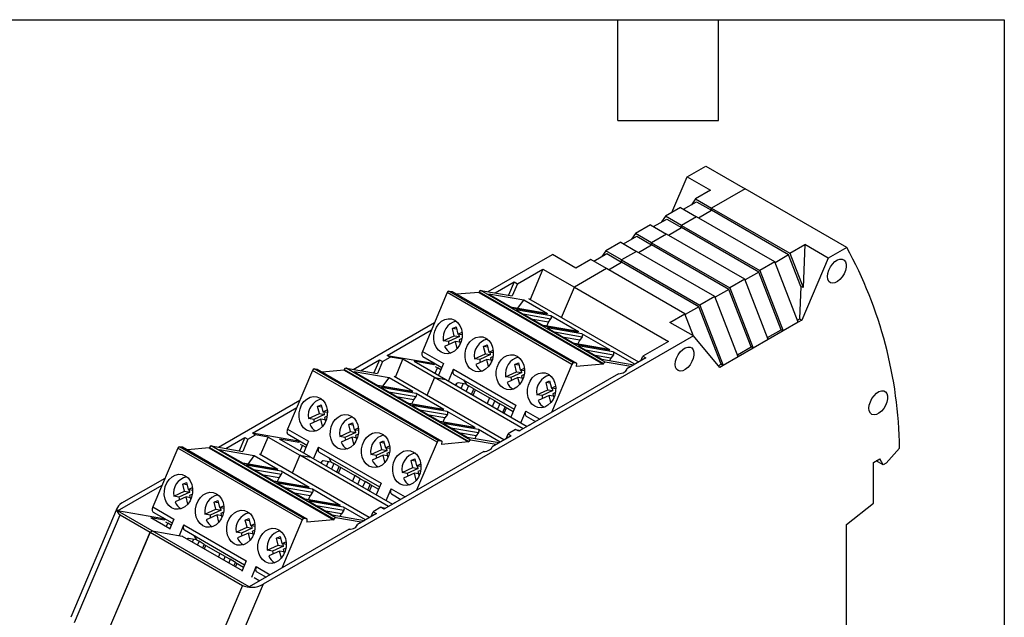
# Model space of a CAD drawing. Header units: millimetres. Extents: x 6 to 273, y 6 to 210.
# Tile 5 of 5: x 199 to 273, y 164 to 210. Entities that reach past the tile are written whole.
import ezdxf

# ---------------------------------------------------------------- set-up
doc = ezdxf.new("R2010")
doc.units = ezdxf.units.MM
doc.layers.add('TEXT', color=140, linetype='Continuous', lineweight=25)

msp = doc.modelspace()

# ---------------------------------------------------------------- linework, layer by layer
for p, q in [((249.0841, 197.6768), (250.4947, 198.4911)), ((250.4947, 198.4911), (253.4645, 196.7766)), ((247.9354, 194.9711), (249.0841, 197.6768)), ((249.0841, 197.6768), (250.8532, 196.6555)), ((250.8532, 196.6555), (249.7218, 196.0024)), ((253.4645, 196.7766), (250.9226, 195.3092)), ((261.1484, 192.3408), (253.4645, 196.7766)), ((248.8135, 195.2204), (249.8035, 195.7919)), ((249.7218, 196.0024), (249.4172, 195.5689)), ((249.7218, 196.0024), (250.9226, 195.3092)), ((249.8035, 195.7919), (250.9226, 195.1459)), ((248.5904, 195.3492), (247.4591, 194.6961)), ((248.5904, 195.3492), (249.7912, 194.656)), ((249.9326, 194.5744), (250.9226, 195.1459)), ((250.9226, 195.3092), (256.8374, 191.8946)), ((250.9226, 195.1459), (250.9226, 195.3092)), ((256.7557, 191.7784), (250.9226, 195.1459)), ((246.5508, 193.9142), (247.5407, 194.4857)), ((247.4591, 194.6961), (247.1544, 194.2627)), ((248.6598, 194.0029), (247.4591, 194.6961)), ((247.5407, 194.4857), (248.6598, 193.8396)), ((249.7912, 194.656), (248.6598, 194.0029)), ((255.706, 191.2415), (249.7912, 194.656)), ((246.3277, 194.043), (245.1963, 193.3899)), ((246.3277, 194.043), (247.5285, 193.3498)), ((247.6699, 193.2681), (248.6598, 193.8396)), ((248.6598, 194.0029), (254.5746, 190.5884)), ((248.6598, 193.8396), (248.6598, 194.0029)), ((254.493, 190.4722), (248.6598, 193.8396)), ((244.0649, 192.7367), (242.9336, 192.0836)), ((244.0649, 192.7367), (245.2657, 192.0435)), ((244.288, 192.6079), (245.278, 193.1794)), ((245.1963, 193.3899), (244.8917, 192.9564)), ((246.3971, 192.6967), (245.1963, 193.3899)), ((245.278, 193.1794), (246.3971, 192.5334)), ((247.5285, 193.3498), (246.3971, 192.6967)), ((246.3971, 192.6967), (252.3119, 189.2821)), ((246.3971, 192.5334), (246.3971, 192.6967)), ((253.4433, 189.9352), (247.5285, 193.3498)), ((242.9336, 192.0836), (242.6289, 191.6502)), ((244.1343, 191.3904), (242.9336, 192.0836)), ((245.2657, 192.0435), (244.1343, 191.3904)), ((251.1805, 188.629), (245.2657, 192.0435)), ((245.4072, 191.9619), (246.3971, 192.5334)), ((252.2303, 189.1659), (246.3971, 192.5334)), ((256.8374, 191.8946), (257.9688, 192.5477)), ((257.9688, 192.5477), (257.8432, 189.3022)), ((259.7378, 191.5265), (257.9688, 192.5477)), ((261.1484, 192.3408), (259.7378, 191.5265)), ((234.0475, 188.9963), (238.9018, 191.7986)), ((240.6708, 190.7773), (238.9018, 191.7986)), ((241.8022, 191.4305), (240.6708, 190.7773)), ((243.003, 190.7373), (241.8022, 191.4305)), ((242.0253, 191.3017), (243.0152, 191.8732)), ((243.0152, 191.8732), (244.1343, 191.2271)), ((243.1444, 190.6556), (244.1343, 191.2271)), ((244.1343, 191.2271), (244.1343, 191.3904)), ((244.1343, 191.3904), (250.0492, 187.9759)), ((249.9675, 187.8597), (244.1343, 191.2271)), ((255.706, 191.2415), (254.5746, 190.5884)), ((257.4751, 186.6819), (255.706, 191.2415)), ((256.7557, 191.7784), (255.7279, 191.1851)), ((257.6799, 189.3965), (256.7557, 191.7784)), ((256.8374, 191.8946), (257.8432, 189.3022)), ((259.7378, 191.5265), (257.748, 186.8394)), ((236.2619, 189.5943), (238.1912, 190.7081)), ((238.1912, 190.7081), (237.2178, 188.4153)), ((238.1912, 190.7081), (240.5718, 189.3338)), ((243.003, 190.7373), (240.5718, 189.3338)), ((248.9178, 187.3227), (243.003, 190.7373)), ((254.493, 190.4722), (253.4652, 189.8788)), ((256.1804, 186.123), (254.493, 190.4722)), ((254.5746, 190.5884), (256.3437, 186.0288)), ((234.5919, 188.9024), (236.0262, 189.7304)), ((236.0262, 189.7304), (235.6007, 188.7282)), ((236.0262, 189.7304), (236.2619, 189.5943)), ((253.4433, 189.9352), (252.3119, 189.2821)), ((255.2124, 185.3756), (253.4433, 189.9352)), ((240.4982, 183.6069), (231.0937, 189.036)), ((231.0937, 189.036), (231.3209, 189.0127)), ((231.3209, 189.0127), (240.7254, 183.5835)), ((233.3667, 188.984), (233.3487, 188.9417)), ((233.3667, 188.984), (242.7712, 183.5549)), ((242.9016, 183.6622), (233.4971, 189.0913)), ((233.4971, 189.0913), (235.8714, 188.6815)), ((236.2619, 189.5943), (235.8738, 188.6801)), ((239.5984, 187.041), (240.5718, 189.3338)), ((240.5718, 189.3338), (247.6664, 185.2381)), ((252.2303, 189.1659), (251.2024, 188.5726)), ((253.9177, 184.8168), (252.2303, 189.1659)), ((252.3119, 189.2821), (254.081, 184.7225)), ((257.6799, 189.3965), (257.5847, 186.9337)), ((257.8432, 189.3022), (257.6799, 189.3965)), ((230.9668, 188.9283), (229.0808, 184.4858)), ((240.3713, 183.4991), (230.9668, 188.9283)), ((233.3487, 188.9417), (231.6936, 188.7975)), ((233.3487, 188.9417), (242.7533, 183.5126)), ((234.1112, 188.8089), (235.8948, 187.7792)), ((236.7497, 188.3534), (234.1112, 188.8089)), ((236.2741, 187.722), (236.7497, 188.3534)), ((238.5333, 187.3237), (236.7497, 188.3534)), ((245.4296, 183.6747), (237.1367, 188.4621)), ((251.1805, 188.629), (250.0492, 187.9759)), ((252.9496, 184.0694), (251.1805, 188.629)), ((238.4875, 187.3399), (235.8744, 187.791)), ((235.8948, 187.7792), (238.5333, 187.3237)), ((236.1458, 187.6343), (238.2518, 186.4185)), ((238.7843, 187.1788), (236.1458, 187.6343)), ((249.9675, 187.8597), (248.9397, 187.2663)), ((251.6549, 183.5105), (249.9675, 187.8597)), ((250.0492, 187.9759), (251.8182, 183.4163)), ((236.7001, 187.3143), (238.7991, 186.952)), ((238.6154, 186.6871), (237.433, 186.8912)), ((238.6154, 186.6871), (238.7991, 186.952)), ((240.8903, 185.963), (238.7843, 187.1788)), ((247.7864, 186.6696), (248.9178, 187.3227)), ((249.5779, 185.6215), (248.9178, 187.3227)), ((257.4153, 186.8359), (257.5847, 186.9337)), ((257.748, 186.8394), (257.4751, 186.6819)), ((257.5847, 186.9337), (257.748, 186.8394)), ((223.8651, 183.1181), (230.0049, 186.6626)), ((226.4175, 184.1834), (229.7753, 186.1218)), ((231.3533, 186.2046), (231.6242, 186.3284)), ((231.4845, 185.6686), (231.3533, 186.2046)), ((231.6678, 186.1503), (231.3533, 186.2046)), ((231.6242, 186.3284), (231.7555, 185.7924)), ((240.8446, 185.9792), (238.2314, 186.4303)), ((238.2518, 186.4185), (240.8903, 185.963)), ((238.4742, 186.3884), (238.6154, 186.6871)), ((241.1414, 185.8181), (238.5028, 186.2736)), ((238.5028, 186.2736), (240.6088, 185.0578)), ((249.5555, 185.6483), (247.7864, 186.6696)), ((255.1526, 185.5297), (256.1804, 186.123)), ((256.3437, 186.0288), (255.2124, 185.3756)), ((256.3437, 186.0288), (256.1804, 186.123)), ((257.4751, 186.6819), (256.3437, 186.0288)), ((249.5555, 185.6483), (217.0412, 166.8783)), ((230.6595, 185.2917), (231.4845, 185.6686)), ((231.0548, 185.2235), (230.6595, 185.2917)), ((231.8799, 185.6003), (231.0548, 185.2235)), ((231.4845, 185.6686), (231.8799, 185.6003)), ((231.7555, 185.7924), (232.0772, 185.9393)), ((232.0913, 185.7344), (231.7555, 185.7924)), ((231.8799, 185.6003), (231.8363, 185.7784)), ((232.0683, 185.4527), (231.8617, 185.3583)), ((231.8617, 185.3583), (231.9404, 185.0368)), ((239.0571, 185.9536), (241.1562, 185.5913)), ((240.9724, 185.3264), (239.79, 185.5305)), ((240.8312, 185.0277), (240.9724, 185.3264)), ((241.1562, 185.5913), (240.9724, 185.3264)), ((243.2474, 184.6024), (241.1414, 185.8181)), ((247.6664, 185.2381), (245.7371, 184.1244)), ((251.5454, 183.2587), (249.5555, 185.6483)), ((255.2124, 185.3756), (254.081, 184.7225)), ((231.5908, 185.2345), (230.7657, 184.8577)), ((231.722, 184.6985), (231.5908, 185.2345)), ((231.9053, 185.1802), (231.5908, 185.2345)), ((231.7278, 184.7012), (231.722, 184.6985)), ((233.7103, 184.844), (233.9813, 184.9677)), ((233.8415, 184.3079), (233.7103, 184.844)), ((234.0249, 184.7897), (233.7103, 184.844)), ((233.9813, 184.9677), (234.1125, 184.4317)), ((234.1125, 184.4317), (234.4343, 184.5787)), ((243.2016, 184.6185), (240.5885, 185.0696)), ((240.6088, 185.0578), (243.2474, 184.6024)), ((243.4984, 184.4575), (240.8598, 184.9129)), ((240.8598, 184.9129), (242.6434, 183.8833)), ((241.4141, 184.593), (243.5132, 184.2306)), ((252.8898, 184.2234), (253.9177, 184.8168)), ((254.081, 184.7225), (252.9496, 184.0694)), ((254.081, 184.7225), (253.9177, 184.8168)), ((224.4094, 183.0242), (225.8439, 183.8522)), ((225.8439, 183.8522), (225.4184, 182.85)), ((225.8439, 183.8522), (226.0796, 183.7162)), ((226.0796, 183.7162), (226.6532, 184.0474)), ((226.6532, 184.0474), (226.4175, 184.1834)), ((226.4175, 184.1834), (229.8996, 183.5836)), ((227.6156, 183.8816), (226.6532, 184.0474)), ((227.0431, 182.5326), (227.6156, 183.8816)), ((229.9962, 182.5073), (227.6156, 183.8816)), ((229.0808, 184.4858), (230.6718, 183.5674)), ((229.118, 184.0985), (230.547, 183.2735)), ((233.0165, 183.931), (233.8415, 184.3079)), ((233.4118, 183.8628), (233.0165, 183.931)), ((233.9478, 183.8739), (233.1227, 183.497)), ((234.2369, 184.2397), (233.4118, 183.8628)), ((233.8415, 184.3079), (234.2369, 184.2397)), ((234.079, 183.3378), (233.9478, 183.8739)), ((234.2623, 183.8196), (233.9478, 183.8739)), ((234.4483, 184.3737), (234.1125, 184.4317)), ((234.2369, 184.2397), (234.1933, 184.4177)), ((234.4254, 184.092), (234.2187, 183.9976)), ((234.2187, 183.9976), (234.2974, 183.6761)), ((243.3294, 183.9657), (242.147, 184.1698)), ((242.6434, 183.8833), (245.0664, 183.465)), ((243.2416, 183.78), (243.3294, 183.9657)), ((243.5132, 184.2306), (243.3294, 183.9657)), ((245.1419, 183.5087), (243.4984, 184.4575)), ((245.9728, 183.9883), (244.5336, 183.1574)), ((245.5841, 183.7639), (245.7371, 184.1244)), ((245.7371, 184.1244), (245.9728, 183.9883)), ((252.9496, 184.0694), (251.8182, 183.4163)), ((220.7844, 183.0501), (218.8984, 178.6077)), ((230.1889, 177.621), (220.7844, 183.0501)), ((230.3158, 177.7287), (220.9113, 183.1579)), ((220.9113, 183.1579), (221.1385, 183.1345)), ((221.1385, 183.1345), (230.543, 177.7054)), ((223.1663, 183.0635), (221.5112, 182.9193)), ((223.1843, 183.1059), (223.1663, 183.0635)), ((223.1663, 183.0635), (232.5708, 177.6344)), ((223.1843, 183.1059), (232.5888, 177.6767)), ((232.7192, 177.784), (223.3147, 183.2132)), ((223.3147, 183.2132), (225.6891, 182.8033)), ((226.0796, 183.7162), (225.6914, 182.8019)), ((229.9643, 183.477), (228.4659, 183.7351)), ((228.4659, 183.7351), (230.8465, 182.3608)), ((229.8423, 183.6803), (229.9619, 183.4784)), ((230.0393, 182.8268), (230.2167, 183.2446)), ((230.0422, 183.3453), (230.2167, 183.2446)), ((230.4721, 183.0971), (230.2167, 183.2446)), ((230.6718, 183.5674), (230.2948, 182.6793)), ((231.049, 182.2439), (231.426, 183.132)), ((231.426, 183.132), (236.1401, 180.4106)), ((234.0849, 183.3405), (234.079, 183.3378)), ((236.0673, 183.4833), (236.3383, 183.6071)), ((236.1985, 182.9472), (236.0673, 183.4833)), ((236.3819, 183.429), (236.0673, 183.4833)), ((236.3383, 183.6071), (236.4695, 183.071)), ((236.4695, 183.071), (236.7913, 183.218)), ((236.8054, 183.013), (236.4695, 183.071)), ((236.5939, 182.879), (236.5503, 183.057)), ((240.3713, 183.4991), (238.8279, 179.8636)), ((240.7254, 183.5835), (240.4982, 183.6069)), ((240.7254, 183.5835), (240.7144, 183.335)), ((242.7533, 183.5126), (240.7144, 183.335)), ((242.7533, 183.5126), (242.7712, 183.5549)), ((244.831, 183.3292), (242.9016, 183.6622)), ((244.4761, 183.0222), (244.5336, 183.1574)), ((251.4393, 183.3861), (251.6549, 183.5105)), ((251.8182, 183.4163), (251.5454, 183.2587)), ((251.8182, 183.4163), (251.6549, 183.5105)), ((223.9287, 182.9307), (225.7123, 181.901)), ((226.5673, 182.4752), (223.9287, 182.9307)), ((226.0917, 181.8438), (226.5673, 182.4752)), ((228.3509, 181.4455), (226.5673, 182.4752)), ((235.2472, 177.7965), (226.9543, 182.5839)), ((229.9962, 182.5073), (229.4237, 181.1583)), ((236.7018, 178.6362), (229.9962, 182.5073)), ((229.9962, 182.5073), (230.8465, 182.3608)), ((230.8465, 182.3608), (237.0001, 178.8084)), ((231.4633, 182.7446), (236.0153, 180.1168)), ((232.1876, 182.3265), (232.3851, 181.9928)), ((235.3735, 182.5703), (236.1985, 182.9472)), ((235.7689, 182.5021), (235.3735, 182.5703)), ((236.3048, 182.5132), (235.4798, 182.1363)), ((236.5939, 182.879), (235.7689, 182.5021)), ((236.1985, 182.9472), (236.5939, 182.879)), ((236.436, 181.9771), (236.3048, 182.5132)), ((236.6194, 182.4589), (236.3048, 182.5132)), ((243.9051, 182.7947), (236.3642, 178.4413)), ((236.7824, 182.7313), (236.5758, 182.637)), ((236.5758, 182.637), (236.6545, 182.3155)), ((228.3051, 181.4617), (225.692, 181.9128)), ((225.7123, 181.901), (228.3509, 181.4455)), ((225.9634, 181.7561), (228.0694, 180.5403)), ((228.6019, 181.3006), (225.9634, 181.7561)), ((231.5833, 181.9357), (231.5833, 181.9355)), ((231.6869, 182.0695), (231.6208, 181.9138)), ((232.3851, 181.9928), (231.7793, 182.0974)), ((232.0192, 181.6839), (232.1664, 182.0306)), ((232.3851, 181.9928), (232.5737, 181.8839)), ((232.5737, 181.8839), (232.3963, 181.4661)), ((232.972, 181.654), (232.5737, 181.8839)), ((232.7946, 181.2362), (232.972, 181.654)), ((232.9156, 181.1664), (233.093, 181.5842)), ((232.972, 181.654), (234.1552, 180.9709)), ((236.4419, 181.9798), (236.436, 181.9771)), ((237.7305, 181.2097), (238.5556, 181.5865)), ((238.9509, 181.5183), (238.1259, 181.1414)), ((238.4243, 182.1226), (238.6953, 182.2464)), ((238.5556, 181.5865), (238.4243, 182.1226)), ((238.7389, 182.0683), (238.4243, 182.1226)), ((238.5556, 181.5865), (238.9509, 181.5183)), ((238.6953, 182.2464), (238.8265, 181.7103)), ((238.8265, 181.7103), (239.1483, 181.8573)), ((239.1624, 181.6523), (238.8265, 181.7103)), ((238.9509, 181.5183), (238.9073, 181.6964)), ((213.6827, 177.24), (219.8225, 180.7844)), ((226.5176, 181.4361), (228.6167, 181.0738)), ((228.433, 180.8089), (227.2506, 181.013)), ((228.2917, 180.5102), (228.433, 180.8089)), ((228.433, 180.8089), (228.6167, 181.0738)), ((230.7079, 180.0849), (228.6019, 181.3006)), ((234.1552, 180.9709), (233.9779, 180.5531)), ((234.5536, 180.741), (234.1552, 180.9709)), ((238.1259, 181.1414), (237.7305, 181.2097)), ((238.6618, 181.1525), (237.8368, 180.7756)), ((238.793, 180.6164), (238.6618, 181.1525)), ((238.9764, 181.0982), (238.6618, 181.1525)), ((239.1394, 181.3707), (238.9328, 181.2763)), ((238.9328, 181.2763), (239.0115, 180.9548)), ((216.2352, 178.3053), (219.5929, 180.2437)), ((221.1709, 180.3265), (221.4418, 180.4502)), ((221.3021, 179.7904), (221.1709, 180.3265)), ((221.4854, 180.2722), (221.1709, 180.3265)), ((221.4418, 180.4502), (221.573, 179.9142)), ((221.573, 179.9142), (221.8948, 180.0612)), ((230.6621, 180.101), (228.049, 180.5521)), ((228.0694, 180.5403), (230.7079, 180.0849)), ((230.9589, 179.94), (228.3204, 180.3954)), ((228.3204, 180.3954), (230.4264, 179.1797)), ((228.8747, 180.0755), (230.9737, 179.7131)), ((234.3762, 180.3232), (234.5536, 180.741)), ((234.5536, 180.741), (234.9307, 180.5233)), ((234.9307, 180.5233), (234.7533, 180.1055)), ((235.329, 180.2933), (234.9307, 180.5233)), ((235.1517, 179.8755), (235.329, 180.2933)), ((235.2726, 179.8057), (235.45, 180.2235)), ((235.329, 180.2933), (235.9404, 179.9404)), ((236.1401, 180.4106), (235.7631, 179.5226)), ((238.7989, 180.6191), (238.793, 180.6164)), ((220.4771, 179.4135), (221.3021, 179.7904)), ((220.8724, 179.3453), (220.4771, 179.4135)), ((221.4083, 179.3564), (220.5833, 178.9795)), ((221.6974, 179.7221), (220.8724, 179.3453)), ((221.3021, 179.7904), (221.6974, 179.7221)), ((221.5396, 178.8203), (221.4083, 179.3564)), ((221.7229, 179.3021), (221.4083, 179.3564)), ((221.9089, 179.8562), (221.573, 179.9142)), ((221.6974, 179.7221), (221.6538, 179.9002)), ((221.8859, 179.5745), (221.6793, 179.4801)), ((221.6793, 179.4801), (221.758, 179.1586)), ((230.79, 179.4482), (229.6076, 179.6523)), ((230.6488, 179.1495), (230.79, 179.4482)), ((230.9737, 179.7131), (230.79, 179.4482)), ((233.0649, 178.7242), (230.9589, 179.94)), ((236.5173, 179.0871), (236.8943, 179.9752)), ((236.8943, 179.9752), (237.9577, 179.3613)), ((236.9316, 179.5878), (237.6408, 179.1784)), ((218.8984, 178.6077), (220.4894, 177.6892)), ((221.5454, 178.823), (221.5396, 178.8203)), ((223.5279, 178.9658), (223.7988, 179.0895)), ((223.6591, 178.4297), (223.5279, 178.9658)), ((223.8424, 178.9115), (223.5279, 178.9658)), ((223.7988, 179.0895), (223.9301, 178.5535)), ((223.9301, 178.5535), (224.2518, 178.7005)), ((224.2659, 178.4955), (223.9301, 178.5535)), ((233.0192, 178.7403), (230.406, 179.1914)), ((230.4264, 179.1797), (233.0649, 178.7242)), ((233.316, 178.5793), (230.6774, 179.0347)), ((230.6774, 179.0347), (232.461, 178.0051)), ((231.2317, 178.7148), (233.3308, 178.3524)), ((234.9595, 177.6305), (233.316, 178.5793)), ((236.1285, 178.5774), (235.5548, 178.2462)), ((236.3642, 178.4413), (236.1285, 178.5774)), ((236.1285, 178.5774), (236.4915, 178.5149)), ((237.182, 178.9134), (237.1899, 178.9321)), ((214.227, 177.146), (215.6615, 177.9741)), ((215.6615, 177.9741), (215.236, 176.9718)), ((215.8972, 177.838), (215.5091, 176.9237)), ((215.6615, 177.9741), (215.8972, 177.838)), ((215.8972, 177.838), (216.4709, 178.1692)), ((216.2352, 178.3053), (216.4709, 178.1692)), ((219.7171, 177.7055), (216.2352, 178.3053)), ((217.4333, 178.0034), (216.4709, 178.1692)), ((216.8608, 176.6544), (217.4333, 178.0034)), ((217.4333, 178.0034), (219.8139, 176.6291)), ((219.7818, 177.5989), (218.2836, 177.857)), ((220.6642, 176.4827), (218.2836, 177.857)), ((218.9356, 178.2203), (220.3646, 177.3953)), ((219.6599, 177.8022), (219.7794, 177.6003)), ((222.8341, 178.0528), (223.6591, 178.4297)), ((223.2294, 177.9846), (222.8341, 178.0528)), ((223.7654, 177.9957), (222.9403, 177.6188)), ((224.0545, 178.3615), (223.2294, 177.9846)), ((223.6591, 178.4297), (224.0545, 178.3615)), ((223.8966, 177.4596), (223.7654, 177.9957)), ((224.0799, 177.9414), (223.7654, 177.9957)), ((224.0545, 178.3615), (224.0109, 178.5395)), ((224.2429, 178.2138), (224.0363, 178.1195)), ((224.0363, 178.1195), (224.115, 177.798)), ((233.147, 178.0876), (231.9646, 178.2917)), ((232.461, 178.0051), (234.8839, 177.5868)), ((233.0592, 177.9018), (233.147, 178.0876)), ((233.3308, 178.3524), (233.147, 178.0876)), ((235.7905, 178.1102), (234.3512, 177.2793)), ((235.4017, 177.8858), (235.5548, 178.2462)), ((235.5548, 178.2462), (235.7905, 178.1102)), ((210.602, 177.1719), (208.716, 172.7295)), ((220.0065, 171.7428), (210.602, 177.1719)), ((220.1334, 171.8506), (210.7289, 177.2797)), ((210.7289, 177.2797), (210.956, 177.2563)), ((210.956, 177.2563), (220.3606, 171.8272)), ((212.9839, 177.1853), (211.3287, 177.0411)), ((213.0019, 177.2277), (212.9839, 177.1853)), ((212.9839, 177.1853), (222.3884, 171.7562)), ((213.0019, 177.2277), (222.4064, 171.7986)), ((222.5368, 171.9059), (213.1323, 177.335)), ((213.1323, 177.335), (215.5067, 176.9251)), ((219.8569, 176.9487), (220.0342, 177.3664)), ((219.8598, 177.4671), (220.0342, 177.3664)), ((220.2897, 177.2189), (220.0342, 177.3664)), ((220.4894, 177.6892), (220.1124, 176.8012)), ((220.8666, 176.3658), (221.2436, 177.2538)), ((221.2436, 177.2538), (225.9577, 174.5324)), ((223.9024, 177.4623), (223.8966, 177.4596)), ((225.1911, 176.6922), (226.0161, 177.069)), ((225.8849, 177.6051), (226.1559, 177.7289)), ((226.0161, 177.069), (225.8849, 177.6051)), ((226.1995, 177.5508), (225.8849, 177.6051)), ((226.0161, 177.069), (226.4115, 177.0008)), ((226.1559, 177.7289), (226.2871, 177.1928)), ((226.2871, 177.1928), (226.6089, 177.3398)), ((226.6229, 177.1348), (226.2871, 177.1928)), ((226.4115, 177.0008), (226.3679, 177.1789)), ((230.1889, 177.621), (228.6455, 173.9854)), ((230.543, 177.7054), (230.3158, 177.7287)), ((230.543, 177.7054), (230.532, 177.4568)), ((232.5708, 177.6344), (230.532, 177.4568)), ((232.5708, 177.6344), (232.5888, 177.6767)), ((234.6486, 177.451), (232.7192, 177.784)), ((234.2938, 177.1441), (234.3512, 177.2793)), ((264.1219, 176.039), (265.1376, 177.1723)), ((213.7463, 177.0525), (215.5299, 176.0228)), ((216.3849, 176.597), (213.7463, 177.0525)), ((215.9093, 175.9656), (216.3849, 176.597)), ((218.1685, 175.5674), (216.3849, 176.597)), ((225.0648, 171.9184), (216.7719, 176.7057)), ((219.8139, 176.6291), (219.2414, 175.2801)), ((226.5194, 172.7581), (219.8139, 176.6291)), ((219.8139, 176.6291), (220.6642, 176.4827)), ((220.6642, 176.4827), (226.8177, 172.9303)), ((221.2808, 176.8664), (225.8329, 174.2386)), ((222.0051, 176.4483), (222.2027, 176.1146)), ((225.5865, 176.6239), (225.1911, 176.6922)), ((226.1224, 176.635), (225.2974, 176.2581)), ((226.4115, 177.0008), (225.5865, 176.6239)), ((226.2536, 176.0989), (226.1224, 176.635)), ((226.4369, 176.5807), (226.1224, 176.635)), ((233.7228, 176.9165), (226.1818, 172.5632)), ((226.6, 176.8532), (226.3933, 176.7588)), ((226.3933, 176.7588), (226.472, 176.4373)), ((228.2419, 176.2444), (228.5129, 176.3682)), ((228.5129, 176.3682), (228.6441, 175.8321)), ((263.1791, 176.0935), (263.6505, 176.3657)), ((263.8923, 175.9065), (263.6505, 176.3657)), ((218.1227, 175.5835), (215.5096, 176.0346)), ((215.5299, 176.0228), (218.1685, 175.5674)), ((215.7809, 175.8779), (217.8869, 174.6622)), ((218.4195, 175.4224), (215.7809, 175.8779)), ((221.4009, 176.0575), (221.4009, 176.0574)), ((221.5045, 176.1913), (221.4385, 176.0357)), ((222.2027, 176.1146), (221.5969, 176.2192)), ((221.8368, 175.8057), (221.984, 176.1524)), ((222.2027, 176.1146), (222.3913, 176.0058)), ((222.3913, 176.0058), (222.2139, 175.588)), ((222.7896, 175.7758), (222.3913, 176.0058)), ((222.6123, 175.3581), (222.7896, 175.7758)), ((222.7332, 175.2882), (222.9106, 175.706)), ((222.7896, 175.7758), (223.9728, 175.0927)), ((226.2595, 176.1016), (226.2536, 176.0989)), ((227.5481, 175.3315), (228.3732, 175.7084)), ((228.7685, 175.6401), (227.9435, 175.2632)), ((228.3732, 175.7084), (228.2419, 176.2444)), ((228.5565, 176.1901), (228.2419, 176.2444)), ((228.3732, 175.7084), (228.7685, 175.6401)), ((228.6441, 175.8321), (228.9659, 175.9791)), ((228.98, 175.7742), (228.6441, 175.8321)), ((228.7685, 175.6401), (228.7249, 175.8182)), ((263.1791, 172.9999), (263.1791, 176.0935)), ((263.8923, 175.9065), (263.3737, 176.2059)), ((264.1219, 176.039), (263.8923, 175.9065)), ((206.3875, 173.0285), (209.6401, 174.9062)), ((216.3352, 175.5579), (218.4343, 175.1956)), ((218.2505, 174.9307), (217.0681, 175.1348)), ((218.1093, 174.632), (218.2505, 174.9307)), ((218.2505, 174.9307), (218.4343, 175.1956)), ((220.5255, 174.2067), (218.4195, 175.4224)), ((223.9728, 175.0927), (223.7955, 174.675)), ((224.3712, 174.8628), (223.9728, 175.0927)), ((224.1938, 174.4451), (224.3712, 174.8628)), ((224.3712, 174.8628), (224.7483, 174.6451)), ((227.9435, 175.2632), (227.5481, 175.3315)), ((228.4794, 175.2743), (227.6544, 174.8974)), ((228.6106, 174.7383), (228.4794, 175.2743)), ((228.794, 175.22), (228.4794, 175.2743)), ((228.957, 175.4925), (228.7504, 175.3981)), ((228.7504, 175.3981), (228.8291, 175.0766)), ((206.0536, 172.4276), (209.4105, 174.3655)), ((210.9884, 174.4483), (211.2594, 174.572)), ((211.1197, 173.9122), (210.9884, 174.4483)), ((211.303, 174.394), (210.9884, 174.4483)), ((211.2594, 174.572), (211.3906, 174.036)), ((211.3906, 174.036), (211.7124, 174.183)), ((220.4797, 174.2228), (217.8666, 174.6739)), ((217.8869, 174.6622), (220.5255, 174.2067)), ((220.7765, 174.0618), (218.138, 174.5172)), ((218.138, 174.5172), (220.244, 173.3015)), ((218.6922, 174.1973), (220.7913, 173.8349)), ((224.7483, 174.6451), (224.5709, 174.2274)), ((225.1466, 174.4151), (224.7483, 174.6451)), ((224.9693, 173.9974), (225.1466, 174.4151)), ((225.0902, 173.9276), (225.2676, 174.3453)), ((225.1466, 174.4151), (225.758, 174.0622)), ((225.9577, 174.5324), (225.5807, 173.6444)), ((226.3349, 173.209), (226.7119, 174.097)), ((226.7119, 174.097), (227.7753, 173.4831)), ((228.6165, 174.7409), (228.6106, 174.7383)), ((210.2946, 173.5353), (211.1197, 173.9122)), ((210.69, 173.4671), (210.2946, 173.5353)), ((211.2259, 173.4782), (210.4009, 173.1013)), ((211.515, 173.844), (210.69, 173.4671)), ((211.1197, 173.9122), (211.515, 173.844)), ((211.3571, 172.9421), (211.2259, 173.4782)), ((211.5405, 173.4239), (211.2259, 173.4782)), ((211.7265, 173.978), (211.3906, 174.036)), ((211.515, 173.844), (211.4714, 174.022)), ((211.7035, 173.6963), (211.4969, 173.6019)), ((211.4969, 173.6019), (211.5756, 173.2805)), ((220.6076, 173.5701), (219.4252, 173.7742)), ((220.4664, 173.2713), (220.6076, 173.5701)), ((220.7913, 173.8349), (220.6076, 173.5701)), ((222.8825, 172.846), (220.7765, 174.0618)), ((226.7491, 173.7096), (227.4584, 173.3002)), ((206.0276, 172.666), (202.512, 164.385)), ((208.716, 172.7295), (210.3069, 171.811)), ((211.363, 172.9448), (211.3571, 172.9421)), ((213.3455, 173.0876), (213.6164, 173.2114)), ((213.4767, 172.5515), (213.3455, 173.0876)), ((213.66, 173.0333), (213.3455, 173.0876)), ((213.6164, 173.2114), (213.7477, 172.6753)), ((213.7477, 172.6753), (214.0694, 172.8223)), ((214.0835, 172.6173), (213.7477, 172.6753)), ((213.872, 172.4833), (213.8285, 172.6614)), ((222.8367, 172.8621), (220.2236, 173.3132)), ((220.244, 173.3015), (222.8825, 172.846)), ((223.1335, 172.7011), (220.495, 173.1566)), ((220.495, 173.1566), (222.2786, 172.1269)), ((221.0493, 172.8366), (223.1483, 172.4742)), ((224.7771, 171.7523), (223.1335, 172.7011)), ((225.9461, 172.6993), (225.3724, 172.3681)), ((226.1818, 172.5632), (225.9461, 172.6993)), ((225.9461, 172.6993), (226.3092, 172.6367)), ((226.9995, 173.0353), (227.0075, 173.0539)), ((261.1285, 171.3986), (263.1791, 172.9999)), ((202.7922, 163.9853), (206.2515, 172.1336)), ((208.6699, 170.9172), (206.0536, 172.4276)), ((209.5352, 171.8266), (206.0536, 172.4276)), ((206.2515, 172.1336), (208.5142, 170.8274)), ((209.5998, 171.7201), (208.5539, 171.9006)), ((209.9924, 171.0701), (208.5539, 171.9006)), ((208.7532, 172.3421), (210.1822, 171.5172)), ((209.4775, 171.924), (209.5974, 171.7214)), ((212.6517, 172.1747), (213.4767, 172.5515)), ((213.047, 172.1064), (212.6517, 172.1747)), ((213.5829, 172.1175), (212.7579, 171.7406)), ((213.872, 172.4833), (213.047, 172.1064)), ((213.4767, 172.5515), (213.872, 172.4833)), ((213.7142, 171.5814), (213.5829, 172.1175)), ((213.8975, 172.0632), (213.5829, 172.1175)), ((214.0605, 172.3357), (213.8539, 172.2413)), ((213.8539, 172.2413), (213.9326, 171.9198)), ((215.7025, 171.7269), (215.9734, 171.8507)), ((215.9734, 171.8507), (216.1047, 171.3146)), ((220.3606, 171.8272), (220.1334, 171.8506)), ((222.9646, 172.2094), (221.7822, 172.4135)), ((222.2786, 172.1269), (224.7015, 171.7087)), ((224.4662, 171.5728), (222.5368, 171.9059)), ((222.8768, 172.0236), (222.9646, 172.2094)), ((223.1483, 172.4742), (222.9646, 172.2094)), ((225.6082, 172.232), (224.1689, 171.4012)), ((225.2194, 172.0076), (225.3724, 172.3681)), ((225.3724, 172.3681), (225.6082, 172.232)), ((209.6774, 171.5889), (209.8518, 171.4883)), ((209.7369, 171.2176), (209.8518, 171.4883)), ((210.1073, 171.3408), (209.8518, 171.4883)), ((210.3069, 171.811), (209.9684, 171.0136)), ((210.7226, 170.5781), (211.0612, 171.3756)), ((211.0612, 171.3756), (215.7752, 168.6542)), ((213.72, 171.5841), (213.7142, 171.5814)), ((215.0087, 170.814), (215.8337, 171.1909)), ((216.2291, 171.1226), (215.404, 170.7457)), ((215.8337, 171.1909), (215.7025, 171.7269)), ((216.017, 171.6726), (215.7025, 171.7269)), ((215.8337, 171.1909), (216.2291, 171.1226)), ((216.1047, 171.3146), (216.4265, 171.4616)), ((216.4405, 171.2566), (216.1047, 171.3146)), ((216.2291, 171.1226), (216.1855, 171.3007)), ((220.0065, 171.7428), (218.463, 168.1072)), ((220.3606, 171.8272), (220.3496, 171.5786)), ((222.3884, 171.7562), (220.3496, 171.5786)), ((222.3884, 171.7562), (222.4064, 171.7986)), ((224.1115, 171.2659), (224.1689, 171.4012)), ((261.1285, 159.3683), (261.1285, 171.3986)), ((205.0549, 162.6791), (208.5142, 170.8274)), ((208.5142, 170.8274), (205.248, 163.1339)), ((208.5142, 170.8274), (208.6699, 170.9172)), ((208.5142, 170.8274), (215.491, 166.7997)), ((216.0003, 166.6855), (208.6699, 170.9172)), ((208.6699, 170.9172), (210.9345, 170.5263)), ((210.9345, 170.5263), (210.8967, 170.5481)), ((210.9345, 170.5263), (215.4607, 167.9134)), ((211.0984, 170.9882), (215.6505, 168.3604)), ((211.8227, 170.5701), (212.0203, 170.2364)), ((215.404, 170.7457), (215.0087, 170.814)), ((215.94, 170.7568), (215.1149, 170.3799)), ((216.0712, 170.2208), (215.94, 170.7568)), ((216.2545, 170.7025), (215.94, 170.7568)), ((223.5404, 171.0384), (216.0003, 166.6855)), ((216.4175, 170.975), (216.2109, 170.8806)), ((216.2109, 170.8806), (216.2896, 170.5591)), ((218.0595, 170.3662), (218.3305, 170.49)), ((218.1907, 169.8302), (218.0595, 170.3662)), ((218.3741, 170.3119), (218.0595, 170.3662)), ((218.3305, 170.49), (218.4617, 169.9539)), ((211.3221, 170.3131), (211.3185, 170.3046)), ((212.0203, 170.2364), (211.4144, 170.341)), ((211.7168, 170.0747), (211.8015, 170.2742)), ((212.0203, 170.2364), (212.2088, 170.1276)), ((212.2088, 170.1276), (212.094, 169.857)), ((212.6072, 169.8976), (212.2088, 170.1276)), ((212.4923, 169.627), (212.6072, 169.8976)), ((212.6072, 169.8976), (213.7904, 169.2146)), ((212.6133, 169.5572), (212.7281, 169.8278)), ((216.077, 170.2234), (216.0712, 170.2208)), ((217.3657, 169.4533), (218.1907, 169.8302)), ((218.5861, 169.7619), (217.7611, 169.385)), ((218.1907, 169.8302), (218.5861, 169.7619)), ((218.4617, 169.9539), (218.7835, 170.1009)), ((218.7975, 169.896), (218.4617, 169.9539)), ((218.5861, 169.7619), (218.5425, 169.94)), ((218.7746, 169.6143), (218.5679, 169.5199)), ((213.7904, 169.2146), (213.6755, 168.9439)), ((214.1887, 168.9846), (213.7904, 169.2146)), ((214.0738, 168.714), (214.1887, 168.9846)), ((214.1887, 168.9846), (214.5659, 168.7669)), ((217.7611, 169.385), (217.3657, 169.4533)), ((218.297, 169.3961), (217.472, 169.0193)), ((218.4282, 168.8601), (218.297, 169.3961)), ((218.6115, 169.3418), (218.297, 169.3961)), ((218.5679, 169.5199), (218.6466, 169.1984)), ((214.5659, 168.7669), (214.451, 168.4963)), ((214.9642, 168.5369), (214.5659, 168.7669)), ((214.8493, 168.2663), (214.9642, 168.5369)), ((214.9642, 168.5369), (215.5756, 168.184)), ((214.9703, 168.1965), (215.0852, 168.4671)), ((215.7752, 168.6542), (215.4367, 167.8568)), ((216.1909, 167.4214), (216.5295, 168.2188)), ((216.5295, 168.2188), (217.5929, 167.6049)), ((218.4341, 168.8627), (218.4282, 168.8601)), ((216.365, 167.3913), (216.7939, 167.1437)), ((216.5667, 167.8315), (217.276, 167.422)), ((215.491, 166.7997), (212.0317, 158.6514)), ((217.0412, 166.8783), (214.9672, 161.9929)), ((216.8171, 167.1571), (216.825, 167.1757))]:
    msp.add_line(p, q)
at = {"flags": 128}
for points in [[(259.6907, 190.1384), (259.7169, 190.3738), (259.7936, 190.6221), (259.9152, 190.8647), (260.0725, 191.0838), (260.2539, 191.263), (260.4461, 191.3891), (260.6346, 191.4527), (260.8056, 191.4491), (260.9463, 191.3785), (261.0464, 191.2463), (261.0983, 191.0622), (261.0983, 190.8398), (261.0464, 190.5957), (260.9463, 190.3479), (260.8056, 190.1149), (260.6346, 189.9139), (260.4461, 189.7598), (260.2539, 189.6641), (260.0725, 189.6338), (259.9152, 189.6712), (259.7936, 189.7735), (259.7169, 189.9332), (259.6907, 190.1384)], [(230.5043, 184.4171), (230.2936, 184.5825), (230.1249, 184.8085), (230.0082, 185.0822), (229.9501, 185.3874), (229.9541, 185.7066), (230.0199, 186.0211), (230.1437, 186.3127), (230.3183, 186.5644), (230.5335, 186.7616), (230.7769, 186.8928), (231.0343, 186.9505), (231.2907, 186.9312), (231.5312, 186.8361), (231.742, 186.6707), (231.9106, 186.4446), (232.0273, 186.171), (232.0854, 185.8657), (232.0814, 185.5466), (232.0156, 185.2321), (231.8918, 184.9405), (231.7172, 184.6888), (231.502, 184.4916), (231.2586, 184.3603), (231.0012, 184.3027), (230.7448, 184.322), (230.5043, 184.4171)], [(232.8613, 183.0564), (232.6506, 183.2218), (232.482, 183.4479), (232.3652, 183.7215), (232.3072, 184.0267), (232.3112, 184.3459), (232.3769, 184.6604), (232.5007, 184.952), (232.6753, 185.2037), (232.8906, 185.4009), (233.1339, 185.5321), (233.3913, 185.5898), (233.6477, 185.5705), (233.8883, 185.4754), (234.099, 185.31), (234.2676, 185.0839), (234.3843, 184.8103), (234.4424, 184.505), (234.4384, 184.1859), (234.3726, 183.8714), (234.2488, 183.5798), (234.0742, 183.3281), (233.859, 183.1309), (233.6156, 182.9996), (233.3583, 182.942), (233.1018, 182.9613), (232.8613, 183.0564)], [(248.1884, 183.4982), (248.2146, 183.7337), (248.2914, 183.9819), (248.4129, 184.2246), (248.5702, 184.4436), (248.7517, 184.6229), (248.9438, 184.7489), (249.1323, 184.8125), (249.3033, 184.8089), (249.444, 184.7384), (249.5441, 184.6062), (249.5961, 184.422), (249.5961, 184.1997), (249.5441, 183.9555), (249.444, 183.7078), (249.3033, 183.4748), (249.1323, 183.2738), (248.9438, 183.1197), (248.7517, 183.0239), (248.5702, 182.9937), (248.4129, 183.0311), (248.2914, 183.1334), (248.2146, 183.2931), (248.1884, 183.4982)], [(229.0808, 184.4858), (229.0553, 184.4143), (229.0399, 184.3439), (229.0352, 184.2774), (229.0413, 184.2173), (229.0581, 184.1659), (229.0849, 184.1253), (229.118, 184.0985)], [(235.2183, 181.6957), (235.0076, 181.8611), (234.839, 182.0872), (234.7223, 182.3608), (234.6642, 182.6661), (234.6682, 182.9852), (234.734, 183.2997), (234.8578, 183.5913), (235.0323, 183.843), (235.2476, 184.0402), (235.491, 184.1715), (235.7483, 184.2291), (236.0047, 184.2098), (236.2453, 184.1147), (236.456, 183.9493), (236.6246, 183.7232), (236.7414, 183.4496), (236.7994, 183.1444), (236.7954, 182.8252), (236.7296, 182.5107), (236.6058, 182.2191), (236.4313, 181.9674), (236.216, 181.7702), (235.9726, 181.639), (235.7153, 181.5813), (235.4589, 181.6006), (235.2183, 181.6957)], [(231.426, 183.132), (231.4005, 183.0604), (231.3851, 182.99), (231.3804, 182.9235), (231.3866, 182.8634), (231.4034, 182.8121), (231.4301, 182.7715), (231.4633, 182.7446)], [(237.5753, 180.335), (237.3646, 180.5004), (237.196, 180.7265), (237.0793, 181.0001), (237.0212, 181.3054), (237.0252, 181.6245), (237.091, 181.939), (237.2148, 182.2306), (237.3894, 182.4823), (237.6046, 182.6795), (237.848, 182.8108), (238.1054, 182.8684), (238.3618, 182.8492), (238.6023, 182.754), (238.813, 182.5886), (238.9816, 182.3626), (239.0984, 182.0889), (239.1564, 181.7837), (239.1525, 181.4645), (239.0867, 181.15), (238.9629, 180.8584), (238.7883, 180.6067), (238.573, 180.4095), (238.3297, 180.2783), (238.0723, 180.2206), (237.8159, 180.2399), (237.5753, 180.335)], [(220.3218, 178.5389), (220.1111, 178.7043), (219.9425, 178.9304), (219.8258, 179.204), (219.7677, 179.5092), (219.7717, 179.8284), (219.8375, 180.1429), (219.9613, 180.4345), (220.1359, 180.6862), (220.3511, 180.8834), (220.5945, 181.0146), (220.8519, 181.0723), (221.1083, 181.053), (221.3488, 180.9579), (221.5595, 180.7925), (221.7282, 180.5664), (221.8449, 180.2928), (221.903, 179.9875), (221.899, 179.6684), (221.8332, 179.3539), (221.7094, 179.0623), (221.5348, 178.8106), (221.3196, 178.6134), (221.0762, 178.4821), (220.8188, 178.4245), (220.5624, 178.4438), (220.3218, 178.5389)], [(262.8255, 180.1899), (262.8518, 180.4253), (262.9285, 180.6736), (263.05, 180.9162), (263.2073, 181.1353), (263.3888, 181.3145), (263.5809, 181.4406), (263.7694, 181.5042), (263.9404, 181.5006), (264.0812, 181.43), (264.1812, 181.2978), (264.2332, 181.1137), (264.2332, 180.8913), (264.1812, 180.6472), (264.0812, 180.3994), (263.9404, 180.1664), (263.7694, 179.9654), (263.5809, 179.8113), (263.3888, 179.7156), (263.2073, 179.6853), (263.05, 179.7227), (262.9285, 179.825), (262.8518, 179.9847), (262.8255, 180.1899)], [(222.6789, 177.1782), (222.4682, 177.3436), (222.2995, 177.5697), (222.1828, 177.8433), (222.1247, 178.1486), (222.1287, 178.4677), (222.1945, 178.7822), (222.3183, 179.0738), (222.4929, 179.3255), (222.7081, 179.5227), (222.9515, 179.654), (223.2089, 179.7116), (223.4653, 179.6923), (223.7059, 179.5972), (223.9166, 179.4318), (224.0852, 179.2057), (224.2019, 178.9321), (224.26, 178.6269), (224.256, 178.3077), (224.1902, 177.9932), (224.0664, 177.7016), (223.8918, 177.4499), (223.6766, 177.2527), (223.4332, 177.1215), (223.1758, 177.0638), (222.9194, 177.0831), (222.6789, 177.1782)], [(236.8943, 179.9752), (236.8688, 179.9036), (236.8534, 179.8332), (236.8487, 179.7667), (236.8549, 179.7066), (236.8717, 179.6553), (236.8984, 179.6147), (236.9316, 179.5878)], [(218.8984, 178.6077), (218.8729, 178.5361), (218.8575, 178.4657), (218.8528, 178.3992), (218.8589, 178.3391), (218.8757, 178.2878), (218.9025, 178.2472), (218.9356, 178.2203)], [(225.0359, 175.8175), (224.8252, 175.9829), (224.6566, 176.209), (224.5398, 176.4826), (224.4818, 176.7879), (224.4858, 177.107), (224.5516, 177.4215), (224.6753, 177.7131), (224.8499, 177.9648), (225.0652, 178.162), (225.3085, 178.2933), (225.5659, 178.3509), (225.8223, 178.3316), (226.0629, 178.2365), (226.2736, 178.0711), (226.4422, 177.8451), (226.5589, 177.5714), (226.617, 177.2662), (226.613, 176.947), (226.5472, 176.6325), (226.4234, 176.3409), (226.2488, 176.0892), (226.0336, 175.892), (225.7902, 175.7608), (225.5329, 175.7031), (225.2764, 175.7224), (225.0359, 175.8175)], [(221.2436, 177.2538), (221.2181, 177.1822), (221.2027, 177.1118), (221.198, 177.0453), (221.2042, 176.9852), (221.221, 176.9339), (221.2477, 176.8933), (221.2808, 176.8664)], [(227.3929, 174.4568), (227.1822, 174.6222), (227.0136, 174.8483), (226.8969, 175.1219), (226.8388, 175.4272), (226.8428, 175.7464), (226.9086, 176.0609), (227.0324, 176.3524), (227.207, 176.6042), (227.4222, 176.8014), (227.6656, 176.9326), (227.9229, 176.9903), (228.1793, 176.971), (228.4199, 176.8759), (228.6306, 176.7105), (228.7992, 176.4844), (228.916, 176.2108), (228.974, 175.9055), (228.97, 175.5863), (228.9042, 175.2718), (228.7804, 174.9803), (228.6059, 174.7286), (228.3906, 174.5313), (228.1473, 174.4001), (227.8899, 174.3424), (227.6335, 174.3617), (227.3929, 174.4568)], [(210.1394, 172.6607), (209.9287, 172.8261), (209.7601, 173.0522), (209.6434, 173.3258), (209.5853, 173.6311), (209.5893, 173.9502), (209.6551, 174.2647), (209.7789, 174.5563), (209.9535, 174.808), (210.1687, 175.0052), (210.4121, 175.1365), (210.6694, 175.1941), (210.9259, 175.1748), (211.1664, 175.0797), (211.3771, 174.9143), (211.5457, 174.6882), (211.6625, 174.4146), (211.7205, 174.1094), (211.7165, 173.7902), (211.6508, 173.4757), (211.527, 173.1841), (211.3524, 172.9324), (211.1371, 172.7352), (210.8938, 172.604), (210.6364, 172.5463), (210.38, 172.5656), (210.1394, 172.6607)], [(226.7119, 174.097), (226.6864, 174.0254), (226.671, 173.955), (226.6663, 173.8885), (226.6725, 173.8284), (226.6892, 173.7771), (226.716, 173.7365), (226.7491, 173.7096)], [(212.4965, 171.3), (212.2857, 171.4654), (212.1171, 171.6915), (212.0004, 171.9651), (211.9423, 172.2704), (211.9463, 172.5895), (212.0121, 172.904), (212.1359, 173.1956), (212.3105, 173.4473), (212.5257, 173.6445), (212.7691, 173.7758), (213.0265, 173.8334), (213.2829, 173.8141), (213.5234, 173.719), (213.7341, 173.5536), (213.9028, 173.3276), (214.0195, 173.0539), (214.0776, 172.7487), (214.0736, 172.4295), (214.0078, 172.115), (213.884, 171.8234), (213.7094, 171.5717), (213.4942, 171.3745), (213.2508, 171.2433), (212.9934, 171.1856), (212.737, 171.2049), (212.4965, 171.3)], [(208.716, 172.7295), (208.6905, 172.6579), (208.6751, 172.5875), (208.6704, 172.521), (208.6765, 172.4609), (208.6933, 172.4096), (208.7201, 172.369), (208.7532, 172.3421)], [(214.8535, 169.9393), (214.6428, 170.1047), (214.4741, 170.3308), (214.3574, 170.6044), (214.2994, 170.9097), (214.3033, 171.2289), (214.3691, 171.5434), (214.4929, 171.8349), (214.6675, 172.0866), (214.8827, 172.2839), (215.1261, 172.4151), (215.3835, 172.4728), (215.6399, 172.4535), (215.8805, 172.3584), (216.0912, 172.193), (216.2598, 171.9669), (216.3765, 171.6933), (216.4346, 171.388), (216.4306, 171.0688), (216.3648, 170.7543), (216.241, 170.4628), (216.0664, 170.211), (215.8512, 170.0138), (215.6078, 169.8826), (215.3504, 169.8249), (215.094, 169.8442), (214.8535, 169.9393)], [(211.0612, 171.3756), (211.0357, 171.304), (211.0203, 171.2336), (211.0156, 171.1671), (211.0217, 171.107), (211.0385, 171.0557), (211.0653, 171.0151), (211.0984, 170.9882)], [(217.2105, 168.5787), (216.9998, 168.7441), (216.8312, 168.9701), (216.7144, 169.2438), (216.6564, 169.549), (216.6604, 169.8682), (216.7262, 170.1827), (216.8499, 170.4743), (217.0245, 170.726), (217.2398, 170.9232), (217.4831, 171.0544), (217.7405, 171.1121), (217.9969, 171.0928), (218.2375, 170.9977), (218.4482, 170.8323), (218.6168, 170.6062), (218.7335, 170.3326), (218.7916, 170.0273), (218.7876, 169.7082), (218.7218, 169.3937), (218.598, 169.1021), (218.4234, 168.8504), (218.2082, 168.6532), (217.9648, 168.5219), (217.7075, 168.4643), (217.451, 168.4836), (217.2105, 168.5787)], [(216.5295, 168.2188), (216.504, 168.1472), (216.4886, 168.0768), (216.4839, 168.0103), (216.49, 167.9503), (216.5068, 167.8989), (216.5336, 167.8583), (216.5667, 167.8315)]]:
    msp.add_lwpolyline(points, dxfattribs=at)
for centre, radius, start, end in [((232.551, 176.7111), 32.5899, 0.810924, 28.658474), ((231.1144, 188.8831), 0.1543, 97.68832, 162.9874), ((233.5108, 188.9418), 0.1501, 95.214902, 163.676106), ((231.9315, 185.5081), 1.2903, 103.167526, 189.653782), ((234.2885, 184.1474), 1.2903, 103.167526, 189.653782), ((231.6988, 185.2301), 1.0047, 201.759425, 241.551305), ((232.5017, 185.3423), 1.4517, 184.696407, 193.412207), ((234.8597, 183.9818), 1.4528, 184.69807, 193.166743), ((236.6455, 182.7867), 1.2903, 103.167526, 189.653782), ((220.9319, 183.0049), 0.1543, 97.68832, 162.9874), ((223.3284, 183.0637), 0.1501, 95.214902, 163.676106), ((234.0558, 183.8694), 1.0047, 201.759425, 241.551305), ((240.5189, 183.454), 0.1543, 97.68832, 162.9874), ((242.9153, 183.5127), 0.1501, 95.214902, 163.676106), ((237.2157, 182.621), 1.4517, 184.696407, 193.412207), ((239.0026, 181.426), 1.2903, 103.167526, 189.653782), ((231.7999, 181.8728), 0.2256, 95.254067, 163.811191), ((236.4129, 182.5088), 1.0047, 201.759425, 241.551305), ((221.7491, 179.6299), 1.2903, 103.167526, 189.653782), ((238.7699, 181.1481), 1.0047, 201.759425, 241.551305), ((239.5727, 181.2603), 1.4517, 184.696407, 193.412207), ((222.3192, 179.4641), 1.4517, 184.696407, 193.412207), ((224.1061, 178.2692), 1.2903, 103.167526, 189.653782), ((221.5164, 179.3519), 1.0047, 201.759425, 241.551305), ((237.2564, 178.7581), 0.1854, 97.914127, 142.080497), ((224.6763, 178.1035), 1.4517, 184.696407, 193.412207), ((226.4631, 176.9085), 1.2903, 103.167526, 189.653782), ((210.7495, 177.1267), 0.1543, 97.68832, 162.9874), ((213.1459, 177.1855), 0.1501, 95.214902, 163.676106), ((223.8734, 177.9912), 1.0047, 201.759425, 241.551305), ((230.3365, 177.5758), 0.1543, 97.68832, 162.9874), ((232.7329, 177.6345), 0.1501, 95.214902, 163.676106), ((227.0333, 176.7428), 1.4517, 184.696407, 193.412207), ((228.8202, 175.5479), 1.2903, 103.167526, 189.653782), ((221.6175, 175.9946), 0.2256, 95.254067, 163.811191), ((226.2304, 176.6306), 1.0047, 201.759425, 241.551305), ((211.5667, 173.7517), 1.2903, 103.167526, 189.653782), ((228.5875, 175.2699), 1.0047, 201.759425, 241.551305), ((229.3903, 175.3821), 1.4517, 184.696407, 193.412207), ((212.1368, 173.5859), 1.4517, 184.696407, 193.412207), ((213.9237, 172.391), 1.2903, 103.167526, 189.653782), ((211.334, 173.4737), 1.0047, 201.759425, 241.551305), ((227.074, 172.8799), 0.1854, 97.914127, 142.080497), ((214.4938, 172.2253), 1.4517, 184.696407, 193.412207), ((216.2807, 171.0304), 1.2903, 103.167526, 189.653782), ((220.154, 171.6976), 0.1543, 97.68832, 162.9874), ((222.5505, 171.7564), 0.1501, 95.214902, 163.676106), ((213.691, 172.1131), 1.0047, 201.759425, 241.551305), ((216.048, 170.7524), 1.0047, 201.759425, 241.551305), ((216.8509, 170.8646), 1.4517, 184.696407, 193.412207), ((218.6377, 169.6697), 1.2903, 103.167526, 189.653782), ((211.4044, 170.2049), 0.1365, 85.797032, 131.463351), ((218.4051, 169.3917), 1.0047, 201.759425, 241.551305), ((219.2079, 169.5039), 1.4517, 184.696407, 193.412207), ((216.8782, 167.0386), 0.1472, 94.711419, 130.599572)]:
    msp.add_arc(centre, radius, start, end)
for centre, major_axis, ratio, start_param, end_param in [((238.3878, 187.1541), (0.1772, 0.1426), 0.6931339, 0.2621959, 0.5480426), ((238.6388, 187.0092), (0.1772, 0.1426), 0.6931339, 5.1142112, 6.5453812), ((240.7448, 185.7934), (0.1772, 0.1426), 0.6931339, 0.2621959, 0.5480426), ((240.9959, 185.6485), (0.1772, 0.1426), 0.6931339, 5.1142112, 6.5453812), ((243.1019, 184.4328), (0.1772, 0.1426), 0.6931339, 0.2621959, 0.5480426), ((243.3529, 184.2878), (0.1772, 0.1426), 0.6931339, 5.1142112, 6.5453812), ((243.9836, 183.1121), (0.5483, 0.0809), 0.5601606, 4.4867636, 6.168901), ((228.2054, 181.2759), (0.1772, 0.1426), 0.6931339, 0.2621959, 0.5480426), ((228.4564, 181.131), (0.1772, 0.1426), 0.6931339, 5.1142112, 6.5453812), ((230.5624, 179.9153), (0.1772, 0.1426), 0.6931339, 0.2621959, 0.5480426), ((230.8134, 179.7703), (0.1772, 0.1426), 0.6931339, 5.1142112, 6.5453812), ((232.9194, 178.5546), (0.1772, 0.1426), 0.6931339, 0.2621959, 0.5480426), ((233.1705, 178.4097), (0.1772, 0.1426), 0.6931339, 5.1142112, 6.5453812), ((233.8013, 177.234), (0.5483, 0.0809), 0.5601606, 4.4867636, 6.168901), ((218.023, 175.3978), (0.1772, 0.1426), 0.6931339, 0.2621959, 0.5480426), ((218.274, 175.2528), (0.1772, 0.1426), 0.6931339, 5.1142112, 6.5453812), ((220.38, 174.0371), (0.1772, 0.1426), 0.6931339, 0.2621959, 0.5480426), ((220.631, 173.8922), (0.1772, 0.1426), 0.6931339, 5.1142112, 6.5453812), ((207.0946, 172.6203), (1.0967, 0.1618), 0.5601606, 2.1862397, 3.757036), ((222.737, 172.6764), (0.1772, 0.1426), 0.6931339, 0.2621959, 0.5480426), ((222.988, 172.5315), (0.1772, 0.1426), 0.6931339, 5.1142112, 6.5453812), ((223.619, 171.3558), (0.5483, 0.0809), 0.5601606, 4.4867636, 6.168901), ((216.3341, 167.2865), (1.0967, 0.1618), 0.5601606, 3.757036, 5.3278323)]:
    msp.add_ellipse(centre, major_axis=major_axis, ratio=ratio, start_param=start_param, end_param=end_param)
at = {"layer": 'TEXT'}
for p, q in [((6.35, 209.55), (273.05, 209.55)), ((243.84, 201.93), (243.84, 209.55)), ((251.46, 201.93), (251.46, 209.55)), ((273.05, 209.55), (273.05, 6.35)), ((243.84, 201.93), (251.46, 201.93))]:
    msp.add_line(p, q, dxfattribs=at)

doc.saveas('drawing.dxf')
